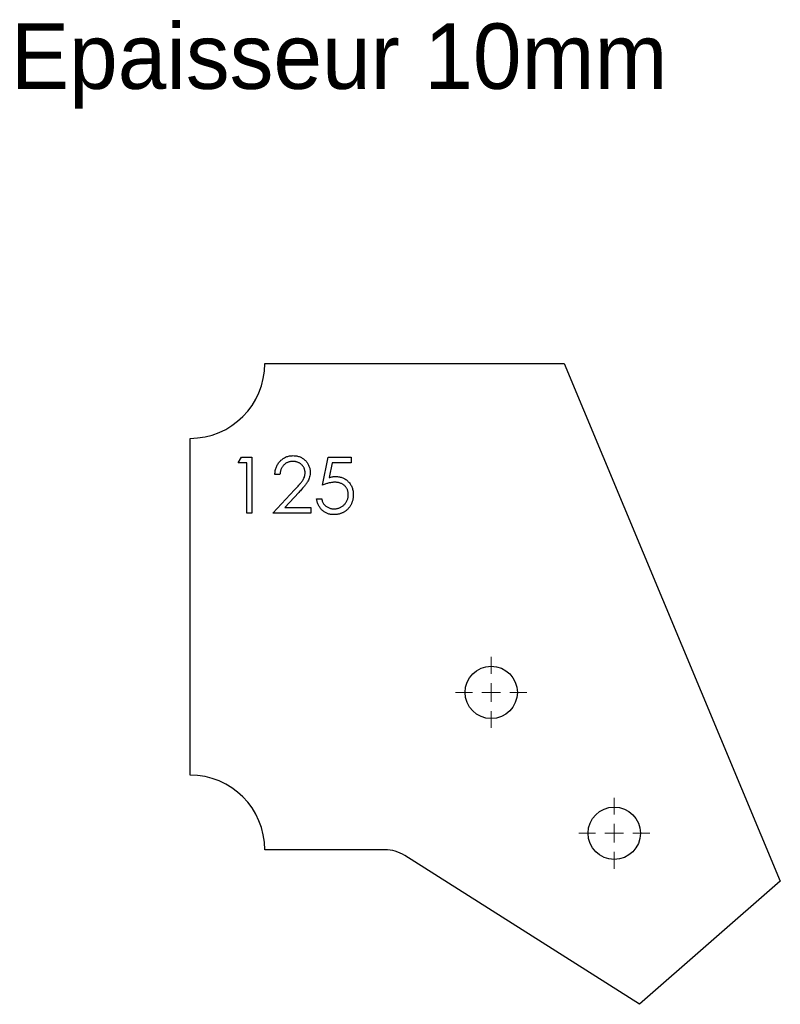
# Model space of a CAD drawing. Header units: millimetres. Extents: x 97 to 300, y 306 to 570.
import ezdxf

# ---------------------------------------------------------------- set-up
doc = ezdxf.new("R2010")
doc.units = ezdxf.units.MM
doc.header["$LTSCALE"] = 2

# ---------------------------------------------------------------- blocks, each defined once
blk = doc.blocks.new('SW_CENTERMARKSYMBOL_0')
at = {"color": 0, "linetype": 'Continuous', "lineweight": 18}
for p, q in [((0, 5), (0, 9.5)), ((-5, 0), (-9.5, 0)), ((0, 0), (-2.5, 0)), ((0, 0), (0, 2.5)), ((0, 0), (0, -2.5)), ((0, 0), (2.5, 0)), ((5, 0), (9.5, 0)), ((0, -5), (0, -9.5))]:
    blk.add_line(p, q, dxfattribs=at)
blk = doc.blocks.new('SW_CENTERMARKSYMBOL_1')
at = {"color": 0, "linetype": 'Continuous', "lineweight": 18}
for p, q in [((0, 5), (0, 9.5)), ((-5, 0), (-9.5, 0)), ((0, 0), (-2.5, 0)), ((0, 0), (0, 2.5)), ((0, 0), (0, -2.5)), ((0, 0), (2.5, 0)), ((5, 0), (9.5, 0)), ((0, -5), (0, -9.5))]:
    blk.add_line(p, q, dxfattribs=at)
blk = doc.blocks.new('SW_CENTERMARKSYMBOL_2')
at = {"color": 0, "linetype": 'Continuous', "lineweight": 18}
for p, q in [((0, 5), (0, 9.5)), ((-5, 0), (-9.5, 0)), ((0, 0), (-2.5, 0)), ((0, 0), (0, 2.5)), ((0, 0), (0, -2.5)), ((0, 0), (2.5, 0)), ((5, 0), (9.5, 0)), ((0, -5), (0, -9.5))]:
    blk.add_line(p, q, dxfattribs=at)
blk = doc.blocks.new('SW_CENTERMARKSYMBOL_3')
at = {"color": 0, "linetype": 'Continuous', "lineweight": 18}
for p, q in [((0, 5), (0, 9.5)), ((-5, 0), (-9.5, 0)), ((0, 0), (-2.5, 0)), ((0, 0), (0, 2.5)), ((0, 0), (0, -2.5)), ((0, 0), (2.5, 0)), ((5, 0), (9.5, 0)), ((0, -5), (0, -9.5))]:
    blk.add_line(p, q, dxfattribs=at)

msp = doc.modelspace()

# ---------------------------------------------------------------- linework, layer by layer
at = {"color": 7, "linetype": 'Continuous', "lineweight": 25}
for p, q in [((162.53, 477.74), (242.53, 477.74)), ((242.53, 477.74), (300.34, 339.33)), ((142.53, 367.74), (142.53, 457.74)), ((194.63, 347.74), (162.53, 347.74)), ((262.68, 306.44), (199.98, 346.19)), ((300.34, 339.33), (262.68, 306.44))]:
    msp.add_line(p, q, dxfattribs=at)
at = {"color": 1, "linetype": 'Continuous', "lineweight": 25}
for p, q in [((155.42, 451.2), (156.3, 452.74)), ((157.73, 451.2), (155.42, 451.2)), ((156.3, 452.74), (159.07, 452.74)), ((157.73, 437.74), (157.73, 451.2)), ((159.07, 452.74), (159.07, 437.74)), ((177.92, 445.24), (179.46, 452.74)), ((179.46, 452.74), (185.61, 452.74)), ((180.51, 451.2), (179.7, 447.26)), ((185.61, 451.2), (180.51, 451.2)), ((185.61, 452.74), (185.61, 451.2)), ((166.57, 448.12), (165.23, 448.12)), ((164.65, 437.74), (170.47, 443.95)), ((171.61, 443.28), (167.86, 439.28)), ((176.38, 441.59), (177.73, 441.59)), ((159.07, 437.74), (157.73, 437.74)), ((174.84, 437.74), (164.65, 437.74)), ((167.86, 439.28), (174.84, 439.28)), ((174.84, 439.28), (174.84, 437.74))]:
    msp.add_line(p, q, dxfattribs=at)
at = {"color": 7, "linetype": 'Continuous', "lineweight": 25}
for centre in [(223.05, 389.83), (255.94, 352.17)]:
    msp.add_circle(centre, 7, dxfattribs=at)
for centre, radius, start, end in [((142.53, 477.74), 20, 270, 0), ((142.53, 347.74), 20, 0, 90), ((194.63, 337.74), 10, 57.6271, 90)]:
    msp.add_arc(centre, radius, start, end, dxfattribs=at)
at = {"color": 1, "linetype": 'Continuous', "lineweight": 25}
for points, knots in [([(165.23, 448.12), (165.23, 448.3), (165.25, 448.65), (165.33, 449.17), (165.45, 449.65), (165.61, 450.12), (165.81, 450.56), (166.06, 450.97), (166.35, 451.36), (166.67, 451.72), (167.03, 452.05), (167.41, 452.34), (167.81, 452.58), (168.23, 452.78), (168.67, 452.93), (169.14, 453.05), (169.62, 453.11), (169.95, 453.12), (170.12, 453.12)], [0, 0, 0, 0, 0.068799, 0.135118, 0.199001, 0.261934, 0.323531, 0.385435, 0.447216, 0.510018, 0.572511, 0.633364, 0.693217, 0.752555, 0.812558, 0.873261, 0.935543, 1, 1, 1, 1]), ([(170.12, 453.12), (170.28, 453.12), (170.6, 453.11), (171.08, 453.05), (171.53, 452.95), (171.95, 452.8), (172.35, 452.61), (172.72, 452.38), (173.08, 452.11), (173.4, 451.8), (173.69, 451.47), (173.95, 451.11), (174.16, 450.74), (174.34, 450.35), (174.48, 449.95), (174.58, 449.54), (174.64, 449.11), (174.64, 448.81), (174.65, 448.67)], [0, 0, 0, 0, 0.0694755, 0.1365168, 0.2007888, 0.2638297, 0.325735, 0.3872907, 0.4495092, 0.5129678, 0.5762752, 0.6375801, 0.6979026, 0.7571721, 0.8165985, 0.8766532, 0.9372896, 1, 1, 1, 1]), ([(170.05, 451.59), (169.93, 451.58), (169.7, 451.58), (169.36, 451.53), (169.04, 451.46), (168.73, 451.36), (168.44, 451.24), (168.16, 451.08), (167.9, 450.89), (167.66, 450.68), (167.43, 450.44), (167.23, 450.18), (167.05, 449.89), (166.9, 449.58), (166.78, 449.25), (166.68, 448.9), (166.61, 448.52), (166.58, 448.26), (166.57, 448.12)], [0, 0, 0, 0, 0.064451, 0.126571, 0.186922, 0.245924, 0.304098, 0.361781, 0.420577, 0.480272, 0.540224, 0.600658, 0.661916, 0.724435, 0.788853, 0.856287, 0.926338, 1, 1, 1, 1]), ([(173.3, 448.55), (173.3, 448.65), (173.29, 448.85), (173.25, 449.14), (173.18, 449.43), (173.07, 449.7), (172.94, 449.97), (172.77, 450.22), (172.58, 450.46), (172.36, 450.69), (172.12, 450.9), (171.86, 451.08), (171.59, 451.24), (171.31, 451.37), (171.01, 451.47), (170.7, 451.53), (170.38, 451.58), (170.16, 451.58), (170.05, 451.59)], [0, 0, 0, 0, 0.061969, 0.122129, 0.180999, 0.240162, 0.299865, 0.359951, 0.421742, 0.486546, 0.551508, 0.614995, 0.67724, 0.739715, 0.803039, 0.866487, 0.931969, 1, 1, 1, 1]), ([(170.47, 443.95), (170.61, 444.1), (170.88, 444.38), (171.26, 444.79), (171.61, 445.18), (171.92, 445.53), (172.19, 445.86), (172.42, 446.16), (172.61, 446.42), (172.81, 446.73), (173.01, 447.12), (173.18, 447.58), (173.28, 448.06), (173.3, 448.38), (173.3, 448.55)], [0, 0, 0, 0, 0.110794, 0.212813, 0.306078, 0.390617, 0.467233, 0.534451, 0.593867, 0.644833, 0.736221, 0.825037, 0.911992, 1, 1, 1, 1]), ([(174.65, 448.67), (174.64, 448.46), (174.63, 448.04), (174.5, 447.43), (174.31, 446.84), (174.08, 446.37), (173.85, 445.99), (173.64, 445.67), (173.39, 445.33), (173.1, 444.97), (172.78, 444.58), (172.43, 444.17), (172.03, 443.73), (171.76, 443.44), (171.61, 443.28)], [0, 0, 0, 0, 0.098702, 0.195672, 0.292422, 0.391343, 0.444462, 0.504229, 0.570352, 0.642546, 0.722288, 0.807921, 0.90047, 1, 1, 1, 1]), ([(179.7, 447.26), (179.86, 447.3), (180.17, 447.38), (180.62, 447.48), (181.05, 447.54), (181.33, 447.54), (181.47, 447.55)], [0, 0, 0, 0, 0.2750684, 0.5329015, 0.7739735, 1, 1, 1, 1]), ([(181.47, 447.55), (181.63, 447.54), (181.96, 447.54), (182.45, 447.47), (182.91, 447.36), (183.34, 447.21), (183.76, 447.02), (184.15, 446.78), (184.52, 446.5), (184.86, 446.17), (185.17, 445.82), (185.45, 445.44), (185.67, 445.03), (185.86, 444.6), (186.01, 444.14), (186.11, 443.66), (186.18, 443.16), (186.18, 442.82), (186.19, 442.64)], [0, 0, 0, 0, 0.065798, 0.129376, 0.190867, 0.251245, 0.310771, 0.370654, 0.431043, 0.493147, 0.555361, 0.616316, 0.677302, 0.738297, 0.80079, 0.864797, 0.931055, 1, 1, 1, 1]), ([(181.22, 446.01), (181.11, 446.01), (180.87, 446), (180.5, 445.96), (180.11, 445.9), (179.71, 445.82), (179.28, 445.71), (178.84, 445.58), (178.38, 445.42), (178.08, 445.3), (177.92, 445.24)], [0, 0, 0, 0, 0.1030798, 0.2110204, 0.3259632, 0.4464998, 0.5746344, 0.7088999, 0.851186, 1, 1, 1, 1]), ([(184.84, 442.7), (184.84, 442.82), (184.83, 443.05), (184.78, 443.4), (184.71, 443.72), (184.6, 444.03), (184.46, 444.33), (184.29, 444.6), (184.09, 444.86), (183.86, 445.09), (183.6, 445.31), (183.32, 445.5), (183.02, 445.65), (182.7, 445.79), (182.36, 445.89), (182, 445.96), (181.62, 446), (181.36, 446.01), (181.22, 446.01)], [0, 0, 0, 0, 0.0653579, 0.1280021, 0.1883273, 0.2471891, 0.305609, 0.3640415, 0.4226032, 0.4826356, 0.5432545, 0.6040784, 0.6649314, 0.7273862, 0.7914468, 0.8580412, 0.9270295, 1, 1, 1, 1]), ([(186.19, 442.64), (186.18, 442.52), (186.18, 442.28), (186.15, 441.92), (186.09, 441.56), (186.02, 441.22), (185.92, 440.88), (185.81, 440.55), (185.67, 440.23), (185.51, 439.91), (185.33, 439.62), (185.14, 439.33), (184.93, 439.07), (184.7, 438.82), (184.46, 438.59), (184.21, 438.38), (183.94, 438.19), (183.65, 438.01), (183.36, 437.86), (183.05, 437.72), (182.73, 437.61), (182.39, 437.52), (182.05, 437.44), (181.69, 437.39), (181.33, 437.36), (181.08, 437.36), (180.96, 437.36)], [0, 0, 0, 0, 0.04401, 0.087425, 0.130104, 0.172535, 0.214532, 0.25627, 0.298262, 0.340668, 0.382714, 0.423715, 0.464256, 0.504079, 0.543863, 0.583286, 0.623103, 0.662926, 0.703244, 0.743626, 0.784565, 0.825769, 0.867772, 0.910755, 0.954919, 1, 1, 1, 1]), ([(181.03, 438.89), (181.16, 438.9), (181.41, 438.9), (181.79, 438.96), (182.15, 439.04), (182.49, 439.16), (182.82, 439.31), (183.13, 439.5), (183.44, 439.72), (183.72, 439.98), (183.98, 440.26), (184.21, 440.55), (184.41, 440.87), (184.57, 441.2), (184.69, 441.55), (184.78, 441.92), (184.83, 442.3), (184.84, 442.56), (184.84, 442.7)], [0, 0, 0, 0, 0.064207, 0.126425, 0.18768, 0.248216, 0.308305, 0.369661, 0.431699, 0.495947, 0.559758, 0.622295, 0.683911, 0.745092, 0.80674, 0.869087, 0.93329, 1, 1, 1, 1]), ([(180.96, 437.36), (180.81, 437.36), (180.51, 437.36), (180.08, 437.42), (179.67, 437.51), (179.27, 437.64), (178.89, 437.81), (178.54, 438.02), (178.19, 438.25), (177.87, 438.53), (177.58, 438.83), (177.31, 439.16), (177.07, 439.51), (176.87, 439.89), (176.7, 440.28), (176.56, 440.7), (176.45, 441.13), (176.4, 441.43), (176.38, 441.59)], [0, 0, 0, 0, 0.065427, 0.128719, 0.190252, 0.250745, 0.310663, 0.370797, 0.431291, 0.493204, 0.55557, 0.61731, 0.678641, 0.74069, 0.802969, 0.866791, 0.932342, 1, 1, 1, 1]), ([(177.73, 441.59), (177.76, 441.44), (177.82, 441.17), (177.96, 440.78), (178.13, 440.44), (178.34, 440.13), (178.58, 439.86), (178.85, 439.62), (179.17, 439.41), (179.51, 439.23), (179.87, 439.08), (180.25, 438.98), (180.64, 438.9), (180.9, 438.9), (181.03, 438.89)], [0, 0, 0, 0, 0.094699, 0.182017, 0.26441, 0.342584, 0.419032, 0.496446, 0.577316, 0.661468, 0.746701, 0.831237, 0.915195, 1, 1, 1, 1])]:
    msp.add_open_spline(points, degree=3, knots=knots, dxfattribs=at)

# ---------------------------------------------------------------- block references
at = {"color": 7, "linetype": 'Continuous', "lineweight": 18}
for name, p in [('SW_CENTERMARKSYMBOL_0', (223.05, 389.83)), ('SW_CENTERMARKSYMBOL_1', (255.94, 352.17))]:
    msp.add_blockref(name, p, dxfattribs=at)
at = {"color": 8, "linetype": 'Continuous'}
for name, p in [('SW_CENTERMARKSYMBOL_2', (223.05, 389.83)), ('SW_CENTERMARKSYMBOL_3', (255.94, 352.17))]:
    msp.add_blockref(name, p, dxfattribs=at)

# ---------------------------------------------------------------- texts
at = {"insert": (94.58, 568.68), "char_height": 17.5, "attachment_point": 1}
msp.add_mtext_dynamic_manual_height_columns('Epaisseur 10mm', width=326.1114, gutter_width=87.5, heights=[0], dxfattribs=at)

doc.saveas('drawing.dxf')
